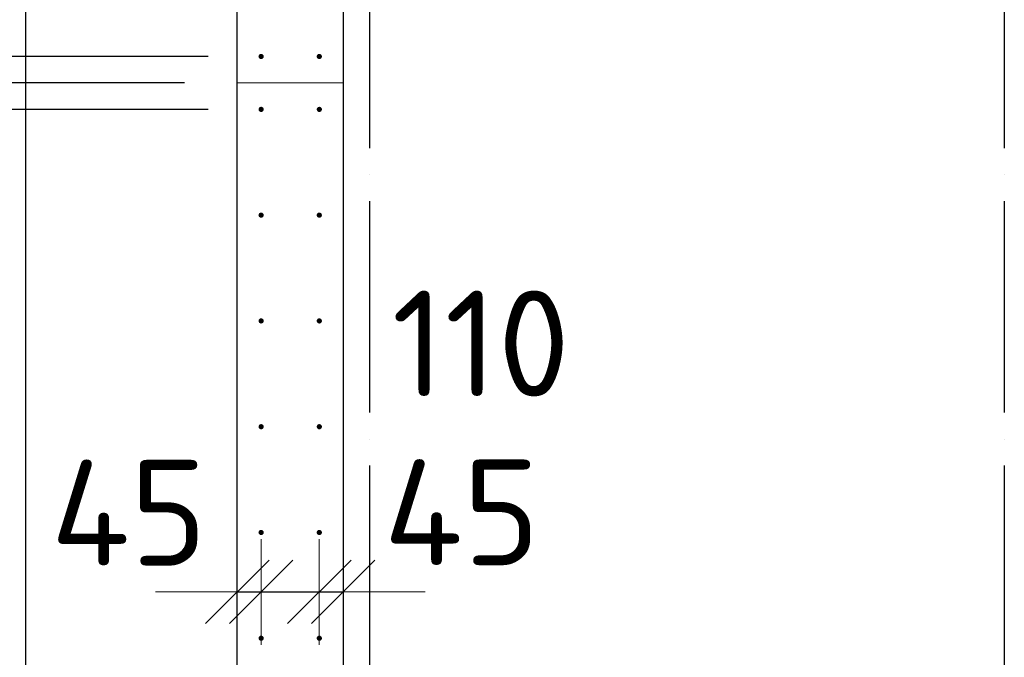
# Model space of a CAD drawing. Header units: millimetres. Extents: x 76517 to 124426, y -73423 to -21861.
# Tile 72 of 114: x 79339 to 81200, y -41276 to -40070. Entities that reach past the tile are written whole.
import ezdxf

# ---------------------------------------------------------------- set-up
doc = ezdxf.new("R2010")
doc.units = ezdxf.units.MM
doc.header["$PDMODE"] = 65
for name, pattern in [('______11', [500, 400, -50, 0, -50]), ('______2', [270, 200, -70]), ('______5', [1100, 800, -100, 100, -100])]:
    doc.linetypes.add(name, pattern=pattern)
for name, color, linetype, lineweight in [('Арм.стержн. Выпуски', 180, 'Continuous', 35), ('Размерная линия_ общее', 7, 'Continuous', 13), ('Размерная линия_ общее_1', 7, 'Continuous', 13), ('Стена_ общее', 7, 'Continuous', 35), ('Фундамент_ общее', 7, 'Continuous', 35)]:
    doc.layers.add(name, color=color, linetype=linetype, lineweight=lineweight)
doc.layers.add('Осевая линия_ общее', color=7, linetype='______5', lineweight=13, true_color=0xa0a0a0)
doc.styles.add('ISOCPEUR', font='ISOCPEUR')
doc.dimstyles.new('DIMSTYLE_10', dxfattribs={"dimtxt": 200, "dimasz": 200, "dimexe": 0, "dimexo": 0, "dimgap": 100, "dimtad": 2, "dimdec": 0, "dimrnd": 5, "dimzin": 12, "dimdsep": 46, "dimtxsty": 'ISOCPEUR', "dimblk1": 'ALL_ML_STRICH', "dimblk2": 'ALL_ML_STRICH', "dimsah": 1, "dimcen": 0, "dimclrd": 7, "dimclre": 256, "dimclrt": 7, "dimadec": 0, "dimazin": 0, "dimtfac": 1, "dimtdec": 0, "dimtix": 1, "dimtmove": 2, "dimatfit": 3, "dimfxl": 0, "dimtvp": 1.2, "dimtzin": 0, "dimlwd": 0, "dimlwe": -3, "dimarcsym": 0})
doc.dimstyles.new('DIMSTYLE_19', dxfattribs={"dimtxt": 220, "dimasz": 250, "dimexe": 0, "dimexo": 0, "dimgap": 110, "dimtad": 2, "dimdec": 0, "dimrnd": 1, "dimzin": 12, "dimdsep": 46, "dimtxsty": 'ISOCPEUR', "dimblk1": 'ALL_ML_STRICH', "dimblk2": 'ALL_ML_STRICH', "dimsah": 1, "dimcen": 0, "dimclrd": 7, "dimclre": 256, "dimclrt": 7, "dimadec": 0, "dimazin": 0, "dimtfac": 1, "dimtdec": 0, "dimtix": 1, "dimtmove": 2, "dimatfit": 3, "dimfxl": 0, "dimtvp": 1.2, "dimtzin": 0, "dimlwd": 0, "dimlwe": -3, "dimarcsym": 0})
doc.dimstyles.new('DIMSTYLE_23', dxfattribs={"dimtxt": 220, "dimasz": 250, "dimexe": 0, "dimexo": 0, "dimgap": 110, "dimtad": 2, "dimdec": 0, "dimrnd": 1, "dimzin": 12, "dimdsep": 46, "dimtxsty": 'ISOCPEUR', "dimblk1": 'ALL_ML_STRICH', "dimblk2": 'ALL_ML_STRICH', "dimsah": 1, "dimcen": 0, "dimclrd": 7, "dimclre": 256, "dimclrt": 7, "dimadec": 0, "dimazin": 0, "dimtfac": 1, "dimtdec": 0, "dimtix": 1, "dimtmove": 2, "dimatfit": 3, "dimfxl": 0, "dimtzin": 0, "dimlwd": 0, "dimlwe": -3, "dimarcsym": 0})

# ---------------------------------------------------------------- blocks, each defined once
blk = doc.blocks.new('ALL_ML_STRICH')
at = {"color": 0, "linetype": 'ByBlock', "lineweight": -2}
for p, q in [((0, -0.5), (0, 0.5)), ((-0.3, -0.3), (0.3, 0.3)), ((-1, 0), (0.5, 0))]:
    blk.add_line(p, q, dxfattribs=at)
blk = doc.blocks.new('*D257')
at = {"layer": 'DEFPOINTS', "color": 7, "linetype": 'Continuous', "lineweight": 13, "transparency": 33554687}
for p in [(79795, -41065.2), (79750, -41152.4), (79750, -41180.7)]:
    blk.add_point(p, dxfattribs=at)
at = {"layer": 'Размерная линия_ общее_1', "color": 253, "linetype": 'Continuous', "lineweight": -2, "true_color": 0xa0a0a0, "transparency": 33554687}
for p, q in [((79750, -41152.4), (79750, -41152.4)), ((79795, -41152.4), (79795, -41152.4))]:
    blk.add_line(p, q, dxfattribs=at)
at = {"layer": 'Размерная линия_ общее_1', "color": 7, "linetype": 'Continuous', "lineweight": -2, "transparency": 33554687}
blk.add_line((79750, -41152.4), (79795, -41152.4), dxfattribs=at)
at = {"layer": 'Размерная линия_ общее_1', "color": 7, "linetype": 'Continuous', "lineweight": 13, "transparency": 33554687, "xscale": 200, "yscale": 200, "zscale": 200}
blk.add_blockref('ALL_ML_STRICH', (79795, -41152.4), dxfattribs=at)
at = {"layer": 'Размерная линия_ общее_1', "color": 7, "linetype": 'Continuous', "lineweight": 13, "transparency": 33554687, "xscale": 200, "yscale": 200, "zscale": 200, "rotation": 180}
blk.add_blockref('ALL_ML_STRICH', (79750, -41152.4), dxfattribs=at)
at = {"layer": 'Размерная линия_ общее_1', "color": 7, "linetype": 'Continuous', "lineweight": 13, "transparency": 33554687, "insert": (79544.9, -41002.6), "char_height": 200, "width": 400, "attachment_point": 5, "style": 'ISOCPEUR'}
blk.add_mtext('\\A1;{45}', dxfattribs=at)
blk = doc.blocks.new('*D258')
at = {"layer": 'DEFPOINTS', "color": 7, "linetype": 'Continuous', "lineweight": 13, "transparency": 33554687}
for p in [(79795, -41065.2), (79905, -41065.2), (79795, -41152.4)]:
    blk.add_point(p, dxfattribs=at)
at = {"layer": 'Размерная линия_ общее_1', "color": 253, "linetype": 'Continuous', "lineweight": -2, "true_color": 0xa0a0a0, "transparency": 33554687}
for p, q in [((79795, -41152.4), (79795, -41152.4)), ((79905, -41152.4), (79905, -41152.4))]:
    blk.add_line(p, q, dxfattribs=at)
at = {"layer": 'Размерная линия_ общее_1', "color": 7, "linetype": 'Continuous', "lineweight": -2, "transparency": 33554687}
blk.add_line((79795, -41152.4), (79905, -41152.4), dxfattribs=at)
at = {"layer": 'Размерная линия_ общее_1', "color": 7, "linetype": 'Continuous', "lineweight": 13, "transparency": 33554687, "xscale": 200, "yscale": 200, "zscale": 200, "rotation": 180}
blk.add_blockref('ALL_ML_STRICH', (79795, -41152.4), dxfattribs=at)
at = {"layer": 'Размерная линия_ общее_1', "color": 7, "linetype": 'Continuous', "lineweight": 13, "transparency": 33554687, "xscale": 200, "yscale": 200, "zscale": 200}
blk.add_blockref('ALL_ML_STRICH', (79905, -41152.4), dxfattribs=at)
at = {"layer": 'Размерная линия_ общее_1', "color": 7, "linetype": 'Continuous', "lineweight": 13, "transparency": 33554687, "insert": (80210.5, -40682.6), "char_height": 200, "width": 600, "attachment_point": 5, "style": 'ISOCPEUR'}
blk.add_mtext('\\A1;{110}', dxfattribs=at)
blk = doc.blocks.new('*D259')
at = {"layer": 'DEFPOINTS', "color": 7, "linetype": 'Continuous', "lineweight": 13, "transparency": 33554687}
for p in [(79905, -41065.2), (79905, -41152.4), (79950, -41190.8)]:
    blk.add_point(p, dxfattribs=at)
at = {"layer": 'Размерная линия_ общее_1', "color": 253, "linetype": 'Continuous', "lineweight": -2, "true_color": 0xa0a0a0, "transparency": 33554687}
for p, q in [((79905, -41152.4), (79905, -41152.4)), ((79950, -41152.4), (79950, -41152.4))]:
    blk.add_line(p, q, dxfattribs=at)
at = {"layer": 'Размерная линия_ общее_1', "color": 7, "linetype": 'Continuous', "lineweight": -2, "transparency": 33554687}
blk.add_line((79905, -41152.4), (79950, -41152.4), dxfattribs=at)
at = {"layer": 'Размерная линия_ общее_1', "color": 7, "linetype": 'Continuous', "lineweight": 13, "transparency": 33554687, "xscale": 200, "yscale": 200, "zscale": 200}
blk.add_blockref('ALL_ML_STRICH', (79950, -41152.4), dxfattribs=at)
at = {"layer": 'Размерная линия_ общее_1', "color": 7, "linetype": 'Continuous', "lineweight": 13, "transparency": 33554687, "xscale": 200, "yscale": 200, "zscale": 200, "rotation": 180}
blk.add_blockref('ALL_ML_STRICH', (79905, -41152.4), dxfattribs=at)
at = {"layer": 'Размерная линия_ общее_1', "color": 7, "linetype": 'Continuous', "lineweight": 13, "transparency": 33554687, "insert": (80174.2, -41001.9), "char_height": 200, "width": 400, "attachment_point": 5, "style": 'ISOCPEUR'}
blk.add_mtext('\\A1;{45}', dxfattribs=at)
blk = doc.blocks.new('*D272')
at = {"layer": 'DEFPOINTS', "color": 7, "linetype": 'Continuous', "lineweight": 13, "transparency": 33554687}
for p in [(79795, -41440), (78426.9, -41545), (79795, -41545)]:
    blk.add_point(p, dxfattribs=at)
at = {"layer": 'Размерная линия_ общее', "color": 253, "linetype": 'Continuous', "lineweight": -2, "true_color": 0xa0a0a0, "transparency": 33554687}
for p, q in [((79695, -41440), (78426.9, -41440)), ((79695, -41545), (78426.9, -41545))]:
    blk.add_line(p, q, dxfattribs=at)
at = {"layer": 'Размерная линия_ общее', "color": 7, "linetype": 'Continuous', "lineweight": -2, "transparency": 33554687}
blk.add_line((78426.9, -41545), (78426.9, -41440), dxfattribs=at)
at = {"layer": 'Размерная линия_ общее', "color": 7, "linetype": 'Continuous', "lineweight": 13, "transparency": 33554687, "xscale": 250, "yscale": 250, "zscale": 250}
for p, rotation in [((78426.9, -41545), 270), ((78426.9, -41440), 90)]:
    blk.add_blockref('ALL_ML_STRICH', p, dxfattribs=dict(at, rotation=rotation))
at = {"layer": 'Размерная линия_ общее', "color": 7, "linetype": 'Continuous', "lineweight": 13, "transparency": 33554687, "insert": (77920.7, -41137.2), "char_height": 220, "width": 660, "attachment_point": 5, "rotation": 90, "style": 'ISOCPEUR'}
blk.add_mtext('\\A1;{105}', dxfattribs=at)
blk = doc.blocks.new('*D273')
at = {"layer": 'DEFPOINTS', "color": 7, "linetype": 'Continuous', "lineweight": 13, "transparency": 33554687}
for p in [(79795, -40240), (78426.9, -41440), (79795, -41440)]:
    blk.add_point(p, dxfattribs=at)
at = {"layer": 'Размерная линия_ общее', "color": 253, "linetype": 'Continuous', "lineweight": -2, "true_color": 0xa0a0a0, "transparency": 33554687}
for p, q in [((79695, -40240), (78426.9, -40240)), ((79695, -41440), (78426.9, -41440))]:
    blk.add_line(p, q, dxfattribs=at)
at = {"layer": 'Размерная линия_ общее', "color": 7, "linetype": 'Continuous', "lineweight": -2, "transparency": 33554687}
blk.add_line((78426.9, -41440), (78426.9, -40240), dxfattribs=at)
at = {"layer": 'Размерная линия_ общее', "color": 7, "linetype": 'Continuous', "lineweight": 13, "transparency": 33554687, "xscale": 250, "yscale": 250, "zscale": 250}
for p, rotation in [((78426.9, -40240), 90), ((78426.9, -41440), 270)]:
    blk.add_blockref('ALL_ML_STRICH', p, dxfattribs=dict(at, rotation=rotation))
at = {"layer": 'Размерная линия_ общее', "color": 7, "linetype": 'Continuous', "lineweight": 13, "transparency": 33554687, "insert": (78156.9, -41214), "char_height": 220, "width": 11, "attachment_point": 1, "rotation": 90, "line_spacing_factor": 0.60241, "style": 'ISOCPEUR'}
blk.add_mtext('5х200', dxfattribs=at)
blk = doc.blocks.new('*D274')
at = {"layer": 'DEFPOINTS', "color": 7, "linetype": 'Continuous', "lineweight": 13, "transparency": 33554687}
for p in [(79750, -40190), (78426.9, -40240), (79795, -40240)]:
    blk.add_point(p, dxfattribs=at)
at = {"layer": 'Размерная линия_ общее', "color": 253, "linetype": 'Continuous', "lineweight": -2, "true_color": 0xa0a0a0, "transparency": 33554687}
for p, q in [((79650, -40190), (78426.9, -40190)), ((79695, -40240), (78426.9, -40240))]:
    blk.add_line(p, q, dxfattribs=at)
at = {"layer": 'Размерная линия_ общее', "color": 7, "linetype": 'Continuous', "lineweight": -2, "transparency": 33554687}
blk.add_line((78426.9, -40240), (78426.9, -40190), dxfattribs=at)
at = {"layer": 'Размерная линия_ общее', "color": 7, "linetype": 'Continuous', "lineweight": 13, "transparency": 33554687, "xscale": 250, "yscale": 250, "zscale": 250}
for p, rotation in [((78426.9, -40240), 270), ((78426.9, -40190), 90)]:
    blk.add_blockref('ALL_ML_STRICH', p, dxfattribs=dict(at, rotation=rotation))
at = {"layer": 'Размерная линия_ общее', "color": 7, "linetype": 'Continuous', "lineweight": 13, "transparency": 33554687, "insert": (77889.7, -40506.7), "char_height": 220, "width": 440, "attachment_point": 5, "rotation": 90, "style": 'ISOCPEUR'}
blk.add_mtext('\\A1;{50}', dxfattribs=at)
blk = doc.blocks.new('*D275')
at = {"layer": 'DEFPOINTS', "color": 7, "linetype": 'Continuous', "lineweight": 13, "transparency": 33554687}
for p in [(79795, -40140), (78426.9, -40190), (79750, -40190)]:
    blk.add_point(p, dxfattribs=at)
at = {"layer": 'Размерная линия_ общее', "color": 253, "linetype": 'Continuous', "lineweight": -2, "true_color": 0xa0a0a0, "transparency": 33554687}
for p, q in [((79695, -40140), (78426.9, -40140)), ((79650, -40190), (78426.9, -40190))]:
    blk.add_line(p, q, dxfattribs=at)
at = {"layer": 'Размерная линия_ общее', "color": 7, "linetype": 'Continuous', "lineweight": -2, "transparency": 33554687}
blk.add_line((78426.9, -40190), (78426.9, -40140), dxfattribs=at)
at = {"layer": 'Размерная линия_ общее', "color": 7, "linetype": 'Continuous', "lineweight": 13, "transparency": 33554687, "xscale": 250, "yscale": 250, "zscale": 250}
for p, rotation in [((78426.9, -40190), 270), ((78426.9, -40140), 90)]:
    blk.add_blockref('ALL_ML_STRICH', p, dxfattribs=dict(at, rotation=rotation))
at = {"layer": 'Размерная линия_ общее', "color": 7, "linetype": 'Continuous', "lineweight": 13, "transparency": 33554687, "insert": (77891.9, -39937.7), "char_height": 220, "width": 440, "attachment_point": 5, "rotation": 90, "style": 'ISOCPEUR'}
blk.add_mtext('\\A1;{50}', dxfattribs=at)
blk = doc.blocks.new('*D276')
at = {"layer": 'DEFPOINTS', "color": 7, "linetype": 'Continuous', "lineweight": 13, "transparency": 33554687}
for p in [(79795, -39140), (78426.9, -40140), (79795, -40140)]:
    blk.add_point(p, dxfattribs=at)
at = {"layer": 'Размерная линия_ общее', "color": 253, "linetype": 'Continuous', "lineweight": -2, "true_color": 0xa0a0a0, "transparency": 33554687}
for p, q in [((79695, -39140), (78426.9, -39140)), ((79695, -40140), (78426.9, -40140))]:
    blk.add_line(p, q, dxfattribs=at)
at = {"layer": 'Размерная линия_ общее', "color": 7, "linetype": 'Continuous', "lineweight": -2, "transparency": 33554687}
blk.add_line((78426.9, -40140), (78426.9, -39140), dxfattribs=at)
at = {"layer": 'Размерная линия_ общее', "color": 7, "linetype": 'Continuous', "lineweight": 13, "transparency": 33554687, "xscale": 250, "yscale": 250, "zscale": 250}
for p, rotation in [((78426.9, -39140), 90), ((78426.9, -40140), 270)]:
    blk.add_blockref('ALL_ML_STRICH', p, dxfattribs=dict(at, rotation=rotation))
at = {"layer": 'Размерная линия_ общее', "color": 7, "linetype": 'Continuous', "lineweight": 13, "transparency": 33554687, "insert": (78156.9, -40014), "char_height": 220, "width": 11, "attachment_point": 1, "rotation": 90, "line_spacing_factor": 0.60241, "style": 'ISOCPEUR'}
blk.add_mtext('5х200', dxfattribs=at)

msp = doc.modelspace()

# ---------------------------------------------------------------- hatches: boundary and pattern name
at = {"layer": 'Арм.стержн. Выпуски', "linetype": 'Continuous', "lineweight": 35, "transparency": 33554687}
for points in [[(79800, -40140), (79799.6, -40138.1), (79798.5, -40136.5), (79796.9, -40135.4), (79795, -40135), (79793.1, -40135.4), (79791.5, -40136.5), (79790.4, -40138.1), (79790, -40140), (79790.4, -40141.9), (79791.5, -40143.5), (79793.1, -40144.6), (79795, -40145), (79796.9, -40144.6), (79798.5, -40143.5), (79799.6, -40141.9)], [(79910, -40140), (79909.6, -40138.1), (79908.5, -40136.5), (79906.9, -40135.4), (79905, -40135), (79903.1, -40135.4), (79901.5, -40136.5), (79900.4, -40138.1), (79900, -40140), (79900.4, -40141.9), (79901.5, -40143.5), (79903.1, -40144.6), (79905, -40145), (79906.9, -40144.6), (79908.5, -40143.5), (79909.6, -40141.9)], [(79800, -40240), (79799.6, -40238.1), (79798.5, -40236.5), (79796.9, -40235.4), (79795, -40235), (79793.1, -40235.4), (79791.5, -40236.5), (79790.4, -40238.1), (79790, -40240), (79790.4, -40241.9), (79791.5, -40243.5), (79793.1, -40244.6), (79795, -40245), (79796.9, -40244.6), (79798.5, -40243.5), (79799.6, -40241.9)], [(79910, -40240), (79909.6, -40238.1), (79908.5, -40236.5), (79906.9, -40235.4), (79905, -40235), (79903.1, -40235.4), (79901.5, -40236.5), (79900.4, -40238.1), (79900, -40240), (79900.4, -40241.9), (79901.5, -40243.5), (79903.1, -40244.6), (79905, -40245), (79906.9, -40244.6), (79908.5, -40243.5), (79909.6, -40241.9)], [(79800, -40440), (79799.6, -40438.1), (79798.5, -40436.5), (79796.9, -40435.4), (79795, -40435), (79793.1, -40435.4), (79791.5, -40436.5), (79790.4, -40438.1), (79790, -40440), (79790.4, -40441.9), (79791.5, -40443.5), (79793.1, -40444.6), (79795, -40445), (79796.9, -40444.6), (79798.5, -40443.5), (79799.6, -40441.9)], [(79910, -40440), (79909.6, -40438.1), (79908.5, -40436.5), (79906.9, -40435.4), (79905, -40435), (79903.1, -40435.4), (79901.5, -40436.5), (79900.4, -40438.1), (79900, -40440), (79900.4, -40441.9), (79901.5, -40443.5), (79903.1, -40444.6), (79905, -40445), (79906.9, -40444.6), (79908.5, -40443.5), (79909.6, -40441.9)], [(79800, -40640), (79799.6, -40638.1), (79798.5, -40636.5), (79796.9, -40635.4), (79795, -40635), (79793.1, -40635.4), (79791.5, -40636.5), (79790.4, -40638.1), (79790, -40640), (79790.4, -40641.9), (79791.5, -40643.5), (79793.1, -40644.6), (79795, -40645), (79796.9, -40644.6), (79798.5, -40643.5), (79799.6, -40641.9)], [(79910, -40640), (79909.6, -40638.1), (79908.5, -40636.5), (79906.9, -40635.4), (79905, -40635), (79903.1, -40635.4), (79901.5, -40636.5), (79900.4, -40638.1), (79900, -40640), (79900.4, -40641.9), (79901.5, -40643.5), (79903.1, -40644.6), (79905, -40645), (79906.9, -40644.6), (79908.5, -40643.5), (79909.6, -40641.9)], [(79800, -40840), (79799.6, -40838.1), (79798.5, -40836.5), (79796.9, -40835.4), (79795, -40835), (79793.1, -40835.4), (79791.5, -40836.5), (79790.4, -40838.1), (79790, -40840), (79790.4, -40841.9), (79791.5, -40843.5), (79793.1, -40844.6), (79795, -40845), (79796.9, -40844.6), (79798.5, -40843.5), (79799.6, -40841.9)], [(79910, -40840), (79909.6, -40838.1), (79908.5, -40836.5), (79906.9, -40835.4), (79905, -40835), (79903.1, -40835.4), (79901.5, -40836.5), (79900.4, -40838.1), (79900, -40840), (79900.4, -40841.9), (79901.5, -40843.5), (79903.1, -40844.6), (79905, -40845), (79906.9, -40844.6), (79908.5, -40843.5), (79909.6, -40841.9)], [(79800, -41040), (79799.6, -41038.1), (79798.5, -41036.5), (79796.9, -41035.4), (79795, -41035), (79793.1, -41035.4), (79791.5, -41036.5), (79790.4, -41038.1), (79790, -41040), (79790.4, -41041.9), (79791.5, -41043.5), (79793.1, -41044.6), (79795, -41045), (79796.9, -41044.6), (79798.5, -41043.5), (79799.6, -41041.9)], [(79910, -41040), (79909.6, -41038.1), (79908.5, -41036.5), (79906.9, -41035.4), (79905, -41035), (79903.1, -41035.4), (79901.5, -41036.5), (79900.4, -41038.1), (79900, -41040), (79900.4, -41041.9), (79901.5, -41043.5), (79903.1, -41044.6), (79905, -41045), (79906.9, -41044.6), (79908.5, -41043.5), (79909.6, -41041.9)], [(79800, -41240), (79799.6, -41238.1), (79798.5, -41236.5), (79796.9, -41235.4), (79795, -41235), (79793.1, -41235.4), (79791.5, -41236.5), (79790.4, -41238.1), (79790, -41240), (79790.4, -41241.9), (79791.5, -41243.5), (79793.1, -41244.6), (79795, -41245), (79796.9, -41244.6), (79798.5, -41243.5), (79799.6, -41241.9)], [(79910, -41240), (79909.6, -41238.1), (79908.5, -41236.5), (79906.9, -41235.4), (79905, -41235), (79903.1, -41235.4), (79901.5, -41236.5), (79900.4, -41238.1), (79900, -41240), (79900.4, -41241.9), (79901.5, -41243.5), (79903.1, -41244.6), (79905, -41245), (79906.9, -41244.6), (79908.5, -41243.5), (79909.6, -41241.9)]]:
    msp.add_hatch(color=4, dxfattribs=at).paths.add_polyline_path(points)

# ---------------------------------------------------------------- linework, layer by layer
at = {"layer": 'Осевая линия_ общее', "color": 253, "linetype": '______11', "lineweight": -3, "true_color": 0xa0a0a0, "transparency": 33554687}
for p, q in [((80000, -23410), (80000, -72827.9)), ((81200, -23410), (81200, -72827.9))]:
    msp.add_line(p, q, dxfattribs=at)
at = {"layer": 'Стена_ общее', "color": 7, "linetype": 'Continuous', "lineweight": 25, "transparency": 33554687}
for p, q in [((79750, -41500), (79750, -37580)), ((79750, -41500), (79750, -37580)), ((79950, -37780), (79950, -41500)), ((79950, -37780), (79950, -41500))]:
    msp.add_line(p, q, dxfattribs=at)
at = {"layer": 'Стена_ общее', "color": 253, "linetype": '______2', "lineweight": 18, "true_color": 0xababab, "transparency": 33554687}
msp.add_line((79750, -40190), (79950, -40190), dxfattribs=at)
msp.add_line((79750, -40190), (79950, -40190), dxfattribs=at)
at = {"layer": 'Фундамент_ общее', "color": 7, "lineweight": 25, "transparency": 33554687}
msp.add_line((79350, -42100), (79350, -37180), dxfattribs=at)
at = {"layer": 'Фундамент_ общее', "color": 7, "linetype": 'Continuous', "lineweight": 25, "transparency": 33554687}
msp.add_line((79350, -42100), (79350, -37180), dxfattribs=at)

# ---------------------------------------------------------------- dimensions: what is measured, and where the dimension line sits
at = {"layer": 'Размерная линия_ общее', "color": 7, "linetype": 'Continuous', "lineweight": 13, "transparency": 33554687}
for base, p1, p2, picture, middle in [((78426.9, -39140), (79695, -40140), (79695, -39140), '*D276', (78316.9, -39640)), ((78426.9, -40240), (79695, -41440), (79695, -40240), '*D273', (78316.9, -40840))]:
    dim = msp.add_linear_dim(base=base, p1=p1, p2=p2, angle=90, text='5х200', dimstyle='DIMSTYLE_23', override={"dimpost": '<>', "dimclrd": 7, "dimclre": 253, "dimclrt": 7, "dimlwd": 0, "dimlwe": 65533}, dxfattribs=at)
    dim.commit()
    dim.dimension.update_dxf_attribs({"geometry": picture, "text_midpoint": middle, "dimtype": 160})
for base, p1, p2, picture, middle in [((78426.9, -40140), (79650, -40190), (79695, -40140), '*D275', (77891.9, -39937.7)), ((78426.9, -40190), (79695, -40240), (79650, -40190), '*D274', (77889.7, -40506.7)), ((78426.9, -41440), (79695, -41545), (79695, -41440), '*D272', (77920.7, -41137.2))]:
    dim = msp.add_linear_dim(base=base, p1=p1, p2=p2, angle=90, dimstyle='DIMSTYLE_19', override={"dimpost": '<>', "dimclrd": 7, "dimclre": 253, "dimclrt": 7, "dimlwd": 0, "dimlwe": 65533}, dxfattribs=at)
    dim.commit()
    dim.dimension.update_dxf_attribs({"geometry": picture, "text_midpoint": middle, "dimtype": 160})
at = {"layer": 'Размерная линия_ общее_1', "color": 7, "linetype": 'Continuous', "lineweight": 13, "transparency": 33554687}
for base, p1, p2, picture, middle in [((79905, -41152.4), (79795, -41152.4), (79905, -41152.4), '*D258', (80210.5, -40682.6)), ((79795, -41152.4), (79750, -41152.4), (79795, -41152.4), '*D257', (79544.9, -41002.6)), ((79950, -41152.4), (79905, -41152.4), (79950, -41152.4), '*D259', (80174.2, -41001.9))]:
    dim = msp.add_linear_dim(base=base, p1=p1, p2=p2, dimstyle='DIMSTYLE_10', override={"dimpost": '<>', "dimclrd": 7, "dimclre": 253, "dimclrt": 7, "dimlwd": 0, "dimlwe": 65533}, dxfattribs=at)
    dim.commit()
    dim.dimension.update_dxf_attribs({"geometry": picture, "text_midpoint": middle, "dimtype": 160})

doc.saveas('drawing.dxf')
